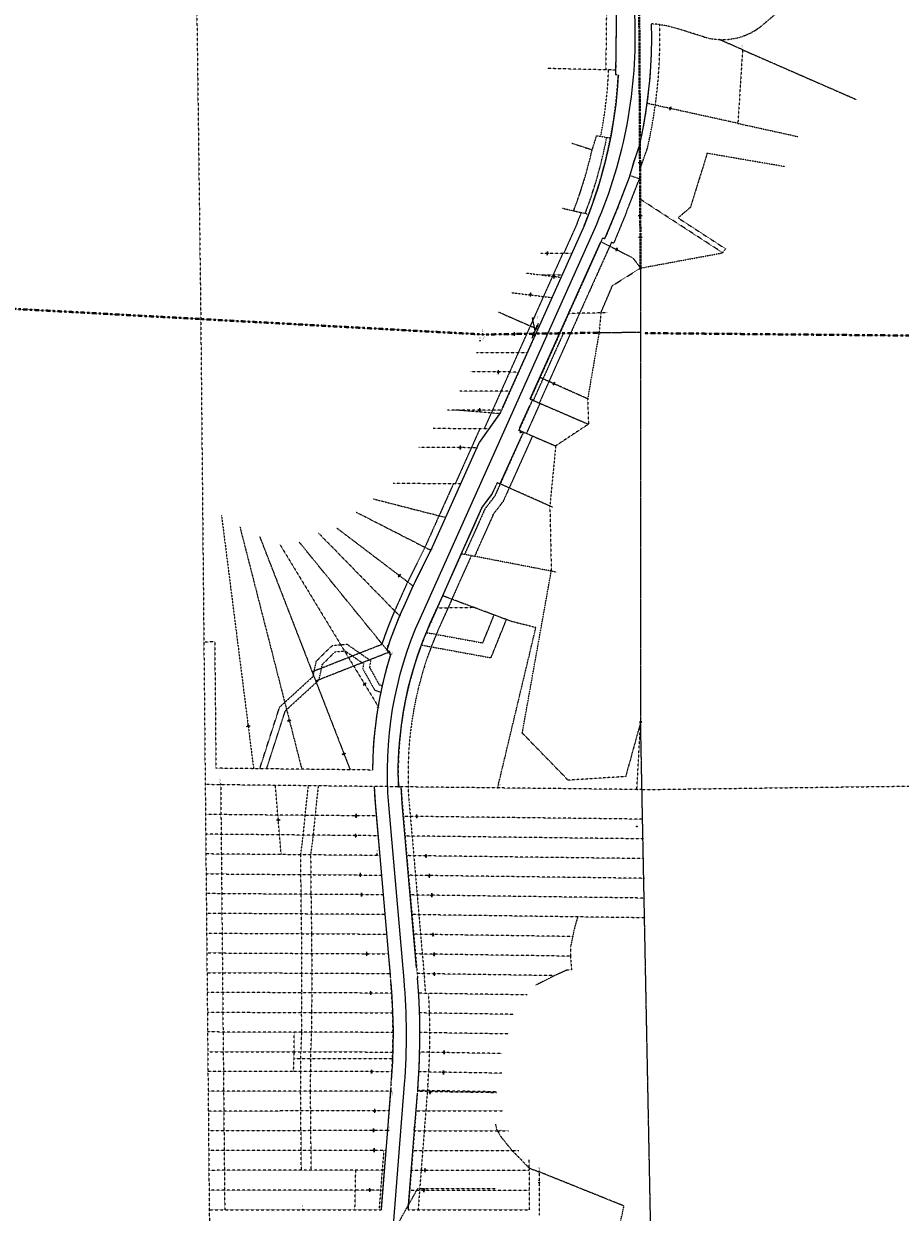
# Model space of a CAD drawing. Extents: x 372764 to 401832, y 96957 to 113289.
# Tile 8 of 11: x 386742 to 389406, y 99869 to 103481. Entities that reach past the tile are written whole.
import ezdxf
from ezdxf.enums import TextEntityAlignment as Align

# ---------------------------------------------------------------- set-up
doc = ezdxf.new("R2010")
doc.units = 0
doc.header["$MEASUREMENT"] = 0
for name, pattern in [('Eease', [0.4, 0.075, -0.05, 0.15, -0.05, 0.075]), ('Elot', [0.15, 0.025, -0.025, 0.05, -0.025, 0.025]), ('Epl', [0.775, 0.325, -0.05, 0.025, -0.05, 0.325]), ('Eqtrl', [2.3, 1, -0.05, 0.2, -0.05, 1]), ('Erwl', [0.8, 0.175, -0.05, 0.35, -0.05, 0.175]), ('Esecl', [2.55, 1, -0.05, 0.2, -0.05, 0.2, -0.05, 1]), ('Esixl', [0.8, 0.375, -0.05, 0.375]), ('Etwnl', [2.59, 1, -0.05, 0.07, -0.05, 0.25, -0.05, 0.07, -0.05, 1]), ('Euease', [0.6, 0.125, -0.05, 0.25, -0.05, 0.125])]:
    doc.linetypes.add(name, pattern=pattern)
for name, color, linetype, lineweight in [('E_ALI', 51, 'Continuous', 18), ('E_RW_Easement', 230, 'Eease', 25), ('E_RW_EasementUtility', 231, 'Euease', 25), ('E_RW_Existing', 80, 'Erwl', 25), ('E_RW_GP', 231, 'Continuous', 25), ('E_RW_IP', 231, 'Continuous', 25), ('E_RW_SixteenthLine', 231, 'Esixl', 25), ('E_RW_StateCoTown', 231, 'Etwnl', 40), ('P_MISC', 7, 'Continuous', 25), ('P_RW_AccessPreviousProject-Diamonds', 1, 'Eaccp', 25), ('P_RW_MeanderCorner', 1, 'Continuous', 18), ('P_RW_MinorLotLine', 2, 'Elot', 25), ('P_RW_PropertyConnector', 7, 'Continuous', 40), ('P_RW_PropertyLine', 2, 'Epl', 25), ('P_RW_QuarterLine', 1, 'Eqtrl', 40), ('P_RW_SectionCorner', 1, 'Continuous', 25), ('P_RW_SectionLine', 1, 'Esecl', 40), ('P_RW_Text', 7, 'Continuous', 25)]:
    doc.layers.add(name, color=color, linetype=linetype, lineweight=lineweight)
doc.styles.add('020_100', font='dgn000.shx', dxfattribs={"height": 1.999996})
doc.styles.add('050_120', font='dgn000.shx', dxfattribs={"height": 5.999988})
doc.styles.add('Styledgn000', font='dgn000.shx')
doc.styles.add('Styledgn005', font='dgn005.shx')
doc.styles.add('Styletxt', font='txt.shx')
doc.linetypes.add('Eaccp', pattern='A,1e-06,[1,ACCP.shx,S=0.005,R=0,X=0,Y=-0.0145],-0.105', length=0.105001)
doc.dimstyles.new('R-DIM', dxfattribs={"dimtxt": 5.999988, "dimasz": 8.999982, "dimexe": 2.999994, "dimexo": 2.999994, "dimgap": 2.999994, "dimtad": 1, "dimdec": 1, "dimzin": 11, "dimdsep": 46, "dimtxsty": 'Styletxt', "dimblk1": 'TARW21', "dimblk2": 'TARW21', "dimsah": 1, "dimcen": 0, "dimaunit": 1, "dimadec": 3, "dimazin": 2, "dimtfac": 1, "dimtdec": 1, "dimtofl": 0, "dimtmove": 1, "dimatfit": 3, "dimldrblk": 'TARW21', "dimfxl": 1, "dimtolj": 1, "dimtzin": 0, "dimarcsym": 0})

# ---------------------------------------------------------------- blocks, each defined once
blk = doc.blocks.new('SEC6')
at = {"layer": 'P_RW_MeanderCorner'}
for p, q in [((1.5, 0), (-1.5, 0)), ((0, 1.5), (0, -1.5))]:
    blk.add_line(p, q, dxfattribs=at)
for radius in [2.32, 1.51]:
    blk.add_circle((0, 0), radius, dxfattribs=at)
blk = doc.blocks.new('SEC9')
at = {"layer": 'P_RW_MeanderCorner'}
for p, q in [((1.5, 0), (-1.5, 0)), ((0, 1.5), (0, -1.5))]:
    blk.add_line(p, q, dxfattribs=at)
for radius in [2.32, 1.51]:
    blk.add_circle((0, 0), radius, dxfattribs=at)
blk = doc.blocks.new('POST2')
at = {"layer": 'E_RW_GP'}
for radius in [0.5, 0.0625]:
    blk.add_circle((0, 0), radius, dxfattribs=at)
at = {"layer": 'E_RW_GP', "style": 'Styledgn000'}
blk.add_text('POST', height=1.5, dxfattribs=at).set_placement((1.3, 0), align=Align.MIDDLE_LEFT)
blk = doc.blocks.new('POST4')
at = {"layer": 'E_RW_GP'}
for radius in [0.5, 0.0625]:
    blk.add_circle((0, 0), radius, dxfattribs=at)
at = {"layer": 'E_RW_GP', "style": 'Styledgn000'}
blk.add_text('POST', height=1.5, dxfattribs=at).set_placement((1.3, 0), align=Align.MIDDLE_LEFT)
blk = doc.blocks.new('POST8')
at = {"layer": 'E_RW_GP'}
for radius in [0.5, 0.0625]:
    blk.add_circle((0, 0), radius, dxfattribs=at)
at = {"layer": 'E_RW_GP', "style": 'Styledgn000'}
blk.add_text('POST', height=1.5, dxfattribs=at).set_placement((1.3, 0), align=Align.MIDDLE_LEFT)
blk = doc.blocks.new('POST9')
at = {"layer": 'E_RW_GP'}
for radius in [0.5, 0.0625]:
    blk.add_circle((0, 0), radius, dxfattribs=at)
at = {"layer": 'E_RW_GP', "style": 'Styledgn000'}
blk.add_text('POST', height=1.5, dxfattribs=at).set_placement((1.3, 0), align=Align.MIDDLE_LEFT)
blk = doc.blocks.new('POST11')
at = {"layer": 'E_RW_GP'}
for radius in [0.5, 0.0625]:
    blk.add_circle((0, 0), radius, dxfattribs=at)
at = {"layer": 'E_RW_GP', "style": 'Styledgn000'}
blk.add_text('POST', height=1.5, dxfattribs=at).set_placement((1.3, 0), align=Align.MIDDLE_LEFT)
blk = doc.blocks.new('POST12')
at = {"layer": 'E_RW_GP'}
for radius in [0.5, 0.0625]:
    blk.add_circle((0, 0), radius, dxfattribs=at)
at = {"layer": 'E_RW_GP', "style": 'Styledgn000'}
blk.add_text('POST', height=1.5, dxfattribs=at).set_placement((1.3, 0), align=Align.MIDDLE_LEFT)
blk = doc.blocks.new('POST15')
at = {"layer": 'E_RW_GP'}
for radius in [0.5, 0.0625]:
    blk.add_circle((0, 0), radius, dxfattribs=at)
at = {"layer": 'E_RW_GP', "style": 'Styledgn000'}
blk.add_text('POST', height=1.5, dxfattribs=at).set_placement((1.3, 0), align=Align.MIDDLE_LEFT)
blk = doc.blocks.new('POST17')
at = {"layer": 'E_RW_GP'}
for radius in [0.5, 0.0625]:
    blk.add_circle((0, 0), radius, dxfattribs=at)
at = {"layer": 'E_RW_GP', "style": 'Styledgn000'}
blk.add_text('POST', height=1.5, dxfattribs=at).set_placement((1.3, 0), align=Align.MIDDLE_LEFT)
blk = doc.blocks.new('POST20')
at = {"layer": 'E_RW_GP'}
for radius in [0.5, 0.0625]:
    blk.add_circle((0, 0), radius, dxfattribs=at)
at = {"layer": 'E_RW_GP', "style": 'Styledgn000'}
blk.add_text('POST', height=1.5, dxfattribs=at).set_placement((1.3, 0), align=Align.MIDDLE_LEFT)
blk = doc.blocks.new('POST22')
at = {"layer": 'E_RW_GP'}
for radius in [0.5, 0.0625]:
    blk.add_circle((0, 0), radius, dxfattribs=at)
at = {"layer": 'E_RW_GP', "style": 'Styledgn000'}
blk.add_text('POST', height=1.5, dxfattribs=at).set_placement((1.3, 0), align=Align.MIDDLE_LEFT)
blk = doc.blocks.new('POST23')
at = {"layer": 'E_RW_GP'}
for radius in [0.5, 0.0625]:
    blk.add_circle((0, 0), radius, dxfattribs=at)
at = {"layer": 'E_RW_GP', "style": 'Styledgn000'}
blk.add_text('POST', height=1.5, dxfattribs=at).set_placement((1.3, 0), align=Align.MIDDLE_LEFT)
blk = doc.blocks.new('POST31')
at = {"layer": 'E_RW_GP'}
for radius in [0.5, 0.0625]:
    blk.add_circle((0, 0), radius, dxfattribs=at)
at = {"layer": 'E_RW_GP', "style": 'Styledgn000'}
blk.add_text('POST', height=1.5, dxfattribs=at).set_placement((1.3, 0), align=Align.MIDDLE_LEFT)
blk = doc.blocks.new('POST36')
at = {"layer": 'E_RW_GP'}
for radius in [0.5, 0.0625]:
    blk.add_circle((0, 0), radius, dxfattribs=at)
at = {"layer": 'E_RW_GP', "style": 'Styledgn000'}
blk.add_text('POST', height=1.5, dxfattribs=at).set_placement((1.3, 0), align=Align.MIDDLE_LEFT)
blk = doc.blocks.new('ZOR')
at = {"layer": 'P_RW_PropertyConnector'}
for p, q in [((-1.7, 2.8), (1.7, 2.8)), ((1.7, 2.8), (-1.7, -2.8)), ((-1.7, -2.8), (1.7, -2.8))]:
    blk.add_line(p, q, dxfattribs=at)
blk.add_point((0, 0), dxfattribs=at)
blk = doc.blocks.new('ZOR1')
at = {"layer": 'P_RW_PropertyConnector'}
for p, q in [((-1.7, 2.8), (1.7, 2.8)), ((1.7, 2.8), (-1.7, -2.8)), ((-1.7, -2.8), (1.7, -2.8))]:
    blk.add_line(p, q, dxfattribs=at)
blk.add_point((0, 0), dxfattribs=at)
blk = doc.blocks.new('ZOR2')
at = {"layer": 'P_RW_PropertyConnector'}
for p, q in [((-3, 1.2), (-2.5, -2.1)), ((3, -1.2), (-3, 1.2)), ((2.5, 2.1), (3, -1.2))]:
    blk.add_line(p, q, dxfattribs=at)
blk.add_point((0, 0), dxfattribs=at)
blk = doc.blocks.new('ZOR3')
at = {"layer": 'P_RW_PropertyConnector'}
for p, q in [((-3.2, 0.8), (-2.2, -2.4)), ((3.2, -0.8), (-3.2, 0.8)), ((2.2, 2.4), (3.2, -0.8))]:
    blk.add_line(p, q, dxfattribs=at)
blk.add_point((0, 0), dxfattribs=at)
blk = doc.blocks.new('ZOR4')
at = {"layer": 'P_RW_PropertyConnector'}
for p, q in [((-3.2, 0.8), (-2.2, -2.4)), ((3.2, -0.8), (-3.2, 0.8)), ((2.2, 2.4), (3.2, -0.8))]:
    blk.add_line(p, q, dxfattribs=at)
blk.add_point((0, 0), dxfattribs=at)
blk = doc.blocks.new('ZOR5')
at = {"layer": 'P_RW_PropertyConnector'}
for p, q in [((-3.3, 0), (-1.6, -2.9)), ((3.3, 0), (-3.3, 0)), ((1.6, 2.9), (3.3, 0))]:
    blk.add_line(p, q, dxfattribs=at)
blk.add_point((0, 0), dxfattribs=at)
blk = doc.blocks.new('ZOR6')
at = {"layer": 'P_RW_PropertyConnector'}
for p, q in [((3, 1.3), (-3, -1.3)), ((0.3, 3.3), (3, 1.3)), ((-3, -1.3), (-0.3, -3.3))]:
    blk.add_line(p, q, dxfattribs=at)
blk.add_point((0, 0), dxfattribs=at)
blk = doc.blocks.new('ZOR7')
at = {"layer": 'P_RW_PropertyConnector'}
for p, q in [((-1.7, 2.8), (1.7, 2.8)), ((1.7, 2.8), (-1.7, -2.8)), ((-1.7, -2.8), (1.7, -2.8))]:
    blk.add_line(p, q, dxfattribs=at)
blk.add_point((0, 0), dxfattribs=at)
blk = doc.blocks.new('ZOR8')
at = {"layer": 'P_RW_PropertyConnector'}
for p, q in [((-1.7, 2.8), (1.7, 2.8)), ((1.7, 2.8), (-1.7, -2.8)), ((-1.7, -2.8), (1.7, -2.8))]:
    blk.add_line(p, q, dxfattribs=at)
blk.add_point((0, 0), dxfattribs=at)
blk = doc.blocks.new('ZOR9')
at = {"layer": 'P_RW_PropertyConnector'}
for p, q in [((-1.7, 2.8), (1.7, 2.8)), ((1.7, 2.8), (-1.7, -2.8)), ((-1.7, -2.8), (1.7, -2.8))]:
    blk.add_line(p, q, dxfattribs=at)
blk.add_point((0, 0), dxfattribs=at)
blk = doc.blocks.new('ZOR10')
at = {"layer": 'P_RW_PropertyConnector'}
for p, q in [((2, 2.6), (-2, -2.6)), ((-1.3, 3), (2, 2.6)), ((-2, -2.6), (1.3, -3))]:
    blk.add_line(p, q, dxfattribs=at)
blk.add_point((0, 0), dxfattribs=at)
blk = doc.blocks.new('ZOR46')
at = {"layer": 'P_RW_PropertyConnector'}
for p, q in [((-1.7, 2.8), (1.7, 2.8)), ((1.7, 2.8), (-1.7, -2.8)), ((-1.7, -2.8), (1.7, -2.8))]:
    blk.add_line(p, q, dxfattribs=at)
blk.add_point((0, 0), dxfattribs=at)
blk = doc.blocks.new('ZOR47')
at = {"layer": 'P_RW_PropertyConnector'}
for p, q in [((-1.7, 2.8), (1.7, 2.8)), ((1.7, 2.8), (-1.7, -2.8)), ((-1.7, -2.8), (1.7, -2.8))]:
    blk.add_line(p, q, dxfattribs=at)
blk.add_point((0, 0), dxfattribs=at)
blk = doc.blocks.new('ZOR48')
at = {"layer": 'P_RW_PropertyConnector'}
for p, q in [((-1.7, 2.8), (1.7, 2.8)), ((1.7, 2.8), (-1.7, -2.8)), ((-1.7, -2.8), (1.7, -2.8))]:
    blk.add_line(p, q, dxfattribs=at)
blk.add_point((0, 0), dxfattribs=at)
blk = doc.blocks.new('ZOR49')
at = {"layer": 'P_RW_PropertyConnector'}
for p, q in [((-1.7, 2.8), (1.7, 2.8)), ((1.7, 2.8), (-1.7, -2.8)), ((-1.7, -2.8), (1.7, -2.8))]:
    blk.add_line(p, q, dxfattribs=at)
blk.add_point((0, 0), dxfattribs=at)
blk = doc.blocks.new('ZOR50')
at = {"layer": 'P_RW_PropertyConnector'}
for p, q in [((-1.7, 2.8), (1.7, 2.8)), ((1.7, 2.8), (-1.7, -2.8)), ((-1.7, -2.8), (1.7, -2.8))]:
    blk.add_line(p, q, dxfattribs=at)
blk.add_point((0, 0), dxfattribs=at)
blk = doc.blocks.new('ZOR51')
at = {"layer": 'P_RW_PropertyConnector'}
for p, q in [((-1.7, 2.8), (1.7, 2.8)), ((1.7, 2.8), (-1.7, -2.8)), ((-1.7, -2.8), (1.7, -2.8))]:
    blk.add_line(p, q, dxfattribs=at)
blk.add_point((0, 0), dxfattribs=at)
blk = doc.blocks.new('ZOR52')
at = {"layer": 'P_RW_PropertyConnector'}
for p, q in [((-1.7, 2.8), (1.7, 2.8)), ((1.7, 2.8), (-1.7, -2.8)), ((-1.7, -2.8), (1.7, -2.8))]:
    blk.add_line(p, q, dxfattribs=at)
blk.add_point((0, 0), dxfattribs=at)
blk = doc.blocks.new('ZOR53')
at = {"layer": 'P_RW_PropertyConnector'}
for p, q in [((-1.7, 2.8), (1.7, 2.8)), ((1.7, 2.8), (-1.7, -2.8)), ((-1.7, -2.8), (1.7, -2.8))]:
    blk.add_line(p, q, dxfattribs=at)
blk.add_point((0, 0), dxfattribs=at)
blk = doc.blocks.new('ZOR54')
at = {"layer": 'P_RW_PropertyConnector'}
for p, q in [((-2.8, 1.7), (-2.8, -1.7)), ((2.8, -1.7), (-2.8, 1.7)), ((2.8, 1.7), (2.8, -1.7))]:
    blk.add_line(p, q, dxfattribs=at)
blk.add_point((0, 0), dxfattribs=at)
blk = doc.blocks.new('ZOR57')
at = {"layer": 'P_RW_PropertyConnector'}
for p, q in [((-1.7, 2.8), (1.7, 2.8)), ((1.7, 2.8), (-1.7, -2.8)), ((-1.7, -2.8), (1.7, -2.8))]:
    blk.add_line(p, q, dxfattribs=at)
blk.add_point((0, 0), dxfattribs=at)
blk = doc.blocks.new('ZOR58')
at = {"layer": 'P_RW_PropertyConnector'}
for p, q in [((-1.7, 2.8), (1.7, 2.8)), ((1.7, 2.8), (-1.7, -2.8)), ((-1.7, -2.8), (1.7, -2.8))]:
    blk.add_line(p, q, dxfattribs=at)
blk.add_point((0, 0), dxfattribs=at)
blk = doc.blocks.new('ZOR59')
at = {"layer": 'P_RW_PropertyConnector'}
for p, q in [((-1.7, 2.8), (1.7, 2.8)), ((1.7, 2.8), (-1.7, -2.8)), ((-1.7, -2.8), (1.7, -2.8))]:
    blk.add_line(p, q, dxfattribs=at)
blk.add_point((0, 0), dxfattribs=at)
blk = doc.blocks.new('ZOR60')
at = {"layer": 'P_RW_PropertyConnector'}
for p, q in [((-1.7, 2.8), (1.7, 2.8)), ((1.7, 2.8), (-1.7, -2.8)), ((-1.7, -2.8), (1.7, -2.8))]:
    blk.add_line(p, q, dxfattribs=at)
blk.add_point((0, 0), dxfattribs=at)
blk = doc.blocks.new('ZOR61')
at = {"layer": 'P_RW_PropertyConnector'}
for p, q in [((-1.7, 2.8), (1.7, 2.8)), ((1.7, 2.8), (-1.7, -2.8)), ((-1.7, -2.8), (1.7, -2.8))]:
    blk.add_line(p, q, dxfattribs=at)
blk.add_point((0, 0), dxfattribs=at)
blk = doc.blocks.new('ZOR62')
at = {"layer": 'P_RW_PropertyConnector'}
for p, q in [((-1.7, 2.8), (1.7, 2.8)), ((1.7, 2.8), (-1.7, -2.8)), ((-1.7, -2.8), (1.7, -2.8))]:
    blk.add_line(p, q, dxfattribs=at)
blk.add_point((0, 0), dxfattribs=at)
blk = doc.blocks.new('ZOR63')
at = {"layer": 'P_RW_PropertyConnector'}
for p, q in [((-1.7, 2.8), (1.7, 2.8)), ((1.7, 2.8), (-1.7, -2.8)), ((-1.7, -2.8), (1.7, -2.8))]:
    blk.add_line(p, q, dxfattribs=at)
blk.add_point((0, 0), dxfattribs=at)
blk = doc.blocks.new('ZOR64')
at = {"layer": 'P_RW_PropertyConnector'}
for p, q in [((-1.7, 2.8), (1.7, 2.8)), ((1.7, 2.8), (-1.7, -2.8)), ((-1.7, -2.8), (1.7, -2.8))]:
    blk.add_line(p, q, dxfattribs=at)
blk.add_point((0, 0), dxfattribs=at)
blk = doc.blocks.new('ZOR65')
at = {"layer": 'P_RW_PropertyConnector'}
for p, q in [((-1.7, 2.8), (1.7, 2.8)), ((1.7, 2.8), (-1.7, -2.8)), ((-1.7, -2.8), (1.7, -2.8))]:
    blk.add_line(p, q, dxfattribs=at)
blk.add_point((0, 0), dxfattribs=at)
blk = doc.blocks.new('ZOR66')
at = {"layer": 'P_RW_PropertyConnector'}
for p, q in [((-1.7, 2.8), (1.7, 2.8)), ((1.7, 2.8), (-1.7, -2.8)), ((-1.7, -2.8), (1.7, -2.8))]:
    blk.add_line(p, q, dxfattribs=at)
blk.add_point((0, 0), dxfattribs=at)
blk = doc.blocks.new('ZOR67')
at = {"layer": 'P_RW_PropertyConnector'}
for p, q in [((-1.7, 2.8), (1.7, 2.8)), ((1.7, 2.8), (-1.7, -2.8)), ((-1.7, -2.8), (1.7, -2.8))]:
    blk.add_line(p, q, dxfattribs=at)
blk.add_point((0, 0), dxfattribs=at)
blk = doc.blocks.new('ZOR68')
at = {"layer": 'P_RW_PropertyConnector'}
for p, q in [((-1.7, 2.8), (1.7, 2.8)), ((1.7, 2.8), (-1.7, -2.8)), ((-1.7, -2.8), (1.7, -2.8))]:
    blk.add_line(p, q, dxfattribs=at)
blk.add_point((0, 0), dxfattribs=at)
blk = doc.blocks.new('ZOR69')
at = {"layer": 'P_RW_PropertyConnector'}
for p, q in [((2, 2.6), (-2, -2.6)), ((-1.3, 3), (2, 2.6)), ((-2, -2.6), (1.3, -3))]:
    blk.add_line(p, q, dxfattribs=at)
blk.add_point((0, 0), dxfattribs=at)
blk = doc.blocks.new('ZOR70')
at = {"layer": 'P_RW_PropertyConnector'}
for p, q in [((2.3, 2.4), (-2.3, -2.4)), ((-1, 3.1), (2.3, 2.4)), ((-2.3, -2.4), (1, -3.1))]:
    blk.add_line(p, q, dxfattribs=at)
blk.add_point((0, 0), dxfattribs=at)
blk = doc.blocks.new('ZOR71')
at = {"layer": 'P_RW_PropertyConnector'}
for p, q in [((-2.9, 1.5), (-2.7, -1.8)), ((2.9, -1.5), (-2.9, 1.5)), ((2.7, 1.8), (2.9, -1.5))]:
    blk.add_line(p, q, dxfattribs=at)
blk.add_point((0, 0), dxfattribs=at)
blk = doc.blocks.new('ZOR72')
at = {"layer": 'P_RW_PropertyConnector'}
for p, q in [((-2.9, 1.5), (-2.7, -1.8)), ((2.9, -1.5), (-2.9, 1.5)), ((2.7, 1.8), (2.9, -1.5))]:
    blk.add_line(p, q, dxfattribs=at)
blk.add_point((0, 0), dxfattribs=at)
blk = doc.blocks.new('ZOR73')
at = {"layer": 'P_RW_PropertyConnector'}
for p, q in [((2.8, 1.7), (-2.8, -1.7)), ((-0.1, 3.3), (2.8, 1.7)), ((-2.8, -1.7), (0.1, -3.3))]:
    blk.add_line(p, q, dxfattribs=at)
blk.add_point((0, 0), dxfattribs=at)
blk = doc.blocks.new('ZOR74')
at = {"layer": 'P_RW_PropertyConnector'}
for p, q in [((2.7, 1.8), (-2.7, -1.8)), ((-0.2, 3.3), (2.7, 1.8)), ((-2.7, -1.8), (0.2, -3.3))]:
    blk.add_line(p, q, dxfattribs=at)
blk.add_point((0, 0), dxfattribs=at)
blk = doc.blocks.new('ZOR79')
at = {"layer": 'P_RW_PropertyConnector'}
for p, q in [((2, 2.6), (-2, -2.6)), ((-1.3, 3), (2, 2.6)), ((-2, -2.6), (1.3, -3))]:
    blk.add_line(p, q, dxfattribs=at)
blk.add_point((0, 0), dxfattribs=at)
blk = doc.blocks.new('ZOR84')
at = {"layer": 'P_RW_PropertyConnector'}
for p, q in [((-2.9, 1.5), (-2.7, -1.8)), ((2.9, -1.5), (-2.9, 1.5)), ((2.7, 1.8), (2.9, -1.5))]:
    blk.add_line(p, q, dxfattribs=at)
blk.add_point((0, 0), dxfattribs=at)
blk = doc.blocks.new('ZOR138')
at = {"layer": 'P_RW_PropertyConnector'}
for p, q in [((-1.7, 2.8), (1.7, 2.8)), ((1.7, 2.8), (-1.7, -2.8)), ((-1.7, -2.8), (1.7, -2.8))]:
    blk.add_line(p, q, dxfattribs=at)
blk.add_point((0, 0), dxfattribs=at)
blk = doc.blocks.new('ZOR139')
at = {"layer": 'P_RW_PropertyConnector'}
for p, q in [((-1.7, 2.8), (1.7, 2.8)), ((1.7, 2.8), (-1.7, -2.8)), ((-1.7, -2.8), (1.7, -2.8))]:
    blk.add_line(p, q, dxfattribs=at)
blk.add_point((0, 0), dxfattribs=at)
blk = doc.blocks.new('SEC25')
at = {"layer": 'P_RW_SectionCorner'}
for p, q in [((0, 1.5), (0, -1.5)), ((1.5, 0), (-1.5, 0))]:
    blk.add_line(p, q, dxfattribs=at)
for radius in [2.32, 1.51]:
    blk.add_circle((0, 0), radius, dxfattribs=at)
blk = doc.blocks.new('TARW2')
at = {"layer": 'P_MISC', "flags": 128}
blk.add_lwpolyline([(-16, -2.5), (-12, 0), (-16, 2.5)], dxfattribs=at)
at = {"layer": 'P_MISC'}
for centre, start, end in [((0, 52.4), 252.23768, 270), ((0, -52.4), 90, 107.76232)]:
    blk.add_arc(centre, 52.4, start, end, dxfattribs=at)
blk = doc.blocks.new('TARW21')
at = {"layer": 'E_RW_Existing'}
blk.add_line((0, 0), (-1, 0), dxfattribs=at)
at = {"layer": 'E_RW_Existing', "xscale": 0.06249609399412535, "yscale": 0.0666400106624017, "zscale": 0.1111113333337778}
blk.add_blockref('TARW2', (0, 0), dxfattribs=at)
blk = doc.blocks.new('*D404')
at = {"layer": 'Defpoints'}
for p in [(388298, 102539.4), (388299.3, 102555.2), (388304.1, 102553)]:
    blk.add_point(p, dxfattribs=at)
at = {"layer": 'E_RW_GP', "lineweight": -2}
for p, q in [((388296.2, 102548.4), (388287.7, 102587.8)), ((388287.7, 102587.8), (388293.7, 102587.8)), ((388303, 102563.4), (388306.6, 102571.6)), ((388289.5, 102533.3), (388285.8, 102525.1)), ((388295.3, 102540.6), (388290.4, 102542.8)), ((388293.1, 102541.5), (388299.3, 102555.2)), ((388301.4, 102554.3), (388296.5, 102556.4))]:
    blk.add_line(p, q, dxfattribs=at)
at = {"layer": 'E_RW_GP', "lineweight": -2, "xscale": 8.999982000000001, "yscale": 8.999982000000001, "zscale": 8.999982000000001}
for p, rotation in [((388293.1, 102541.5), 65.86390630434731), ((388299.3, 102555.2), 245.8639063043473)]:
    blk.add_blockref('TARW21', p, dxfattribs=dict(at, rotation=rotation))
at = {"layer": 'E_RW_GP', "insert": (388300.9, 102587.8), "char_height": 6, "attachment_point": 5, "style": 'Styledgn005'}
blk.add_mtext('\\A1;{\\C256;15}', dxfattribs=at)

msp = doc.modelspace()

# ---------------------------------------------------------------- linework, layer by layer
at = {"layer": 'E_ALI', "flags": 128}
msp.add_lwpolyline([(387866.38, 99843.08), (387899.25, 100258.1), (387899.25, 100258.1, 0.0415897), (387897.95, 100575.27), (387897.95, 100575.27), (387851.42, 101107.45), (387851.42, 101107.45, -0.1278082), (387947.25, 101675.84), (387947.25, 101675.84), (388475.19, 102854.08), (388475.19, 102854.08, 0.1129297), (388599.83, 103480.7), (388599.83, 103480.7), (388592.33, 103743.29), (388592.33, 103743.29, -0.0095994), (388589.58, 104036.58), (388589.58, 104036.58), (388600.57, 105152.5), (388600.57, 105152.5, 0.0202922), (388593.42, 105384.83)], format="xyb", dxfattribs=at)
at = {"layer": 'E_RW_Easement', "ltscale": 0.2}
for p, q in [((387998.39, 101705.97), (388108.39, 101707.63)), ((387718.62, 101574.94), (387774.37, 101536.34)), ((387774.37, 101536.34), (387772.27, 101520.57)), ((387772.27, 101520.57), (387808.18, 101456.34)), ((387808.18, 101456.34), (387826.97, 101449.53)), ((387562.63, 100336.17), (387862.83, 100335.67))]:
    msp.add_line(p, q, dxfattribs=at)
at = {"layer": 'E_RW_EasementUtility', "ltscale": 0.2}
for p, q in [((388514.14, 103651.38), (388510.84, 103341.38)), ((388614.96, 103039.6), (388636.98, 103101.57)), ((388574.53, 102910.76), (388615.09, 103014.43)), ((388574.53, 102910.76), (388535.08, 102815.16)), ((388424.4, 102876.46), (388382.46, 102782.86)), ((388528.27, 102817.97), (388424.36, 102586.57)), ((388528.27, 102817.97), (388535.08, 102815.16)), ((388379.73, 102782.89), (388141.08, 102250.28)), ((388424.36, 102586.57), (388403.94, 102541.01)), ((388381.87, 102540.67), (388290.45, 102336.62)), ((388403.94, 102541.01), (388308.81, 102328.69)), ((388310.64, 102327.9), (388269.67, 102236.46)), ((388127.95, 102250.33), (388053.02, 102083.09)), ((388288.03, 102228.53), (388217.2, 102070.46)), ((388047.55, 102083.11), (388004.06, 101986.06)), ((388189.81, 102082.69), (388172.5, 102044.05)), ((388217.19, 102070.42), (388198.43, 102028.55)), ((388142.91, 102005.67), (388172.5, 102044.05)), ((388168.85, 101990.19), (388198.43, 102028.55)), ((388142.91, 102005.67), (388081.74, 101868.43)), ((388168.85, 101990.19), (388111.98, 101862.58)), ((388004.06, 101986.06), (387961.13, 101890.26)), ((387961.27, 101890.19), (387907.03, 101781.7)), ((388101.9, 101864.53), (388005.09, 101647.33)), ((387906.67, 101780.93), (387874.24, 101708.56)), ((388137.31, 101599.45), (388171.45, 101684.16)), ((388162.21, 101554.22), (388208.96, 101670.2)), ((387965.31, 101630.93), (388137.31, 101599.45)), ((387618.12, 101511.95), (387831.09, 101595.7)), ((387950.35, 101593), (388162.21, 101554.22)), ((387629.1, 101484.04), (387850.87, 101571.24)), ((387649.52, 101534.27), (387688.25, 101572.04)), ((387688.25, 101572.04), (387718.62, 101574.94)), ((387639.46, 101486.83), (387649.52, 101534.27)), ((387537.16, 101393.33), (387639.46, 101486.83)), ((387480.19, 101216.56), (387537.16, 101393.33)), ((387597.28, 101075.17), (387606.91, 101165.11)), ((387636.91, 101164.77), (387627.25, 101074.9)), ((387913.18, 101112.85), (387921.98, 101012.23)), ((387591.52, 101015.22), (387597.28, 101075.17)), ((387627.25, 101074.9), (387621.51, 101014.95)), ((387583.77, 100955.29), (387591.52, 101015.22)), ((387621.51, 101014.95), (387613.77, 100955.02)), ((387921.98, 101012.23), (387942.89, 100773.14)), ((387585.45, 100775.38), (387583.77, 100955.29)), ((387613.77, 100955.02), (387615.45, 100775.19)), ((387586.67, 100715.48), (387585.45, 100775.38)), ((387615.45, 100775.19), (387616.67, 100715.31)), ((387942.89, 100773.14), (387959.72, 100580.67)), ((387587.26, 100595.7), (387586.67, 100715.48)), ((387616.67, 100715.31), (387617.28, 100595.57)), ((387587.58, 100535.8), (387587.26, 100595.7)), ((387617.28, 100595.57), (387617.57, 100535.69)), ((387586.52, 100475.92), (387587.58, 100535.8)), ((387617.57, 100535.69), (387616.52, 100475.83)), ((387587.03, 100416.02), (387586.52, 100475.92)), ((387616.52, 100475.83), (387617.03, 100415.95)), ((387584.55, 100356.13), (387587.03, 100416.02)), ((387614.55, 100356.08), (387617.03, 100415.95)), ((387583.54, 100236.35), (387584.55, 100356.13)), ((387613.54, 100236.22), (387614.55, 100356.08)), ((387585.73, 99996.32), (387583.49, 100236.35)), ((387615.73, 99996.35), (387613.49, 100236.34)), ((387968.67, 100235.39), (387963.95, 100175.73)), ((387970.03, 100252.49), (387968.91, 100238.39)), ((387963.95, 100175.73), (387959.22, 100116.07)), ((387959.24, 100116.26), (387940.36, 99877.88)), ((387836.16, 100056.76), (387821.84, 99876.06)), ((387939.25, 99940.71), (388178.03, 99940.71))]:
    msp.add_line(p, q, dxfattribs=at)
at = {"layer": 'E_RW_EasementUtility', "ltscale": 0.2, "flags": 128}
msp.add_lwpolyline([(387521.39, 99594.28), (387745.26, 99594.28), (387939.25, 99940.71)], dxfattribs=at)
at = {"layer": 'E_RW_EasementUtility', "ltscale": 0.2}
for centre, radius, start, end in [((387168.01, 103439.8), 1507.4, 347.03349, 1.47316), ((387148.72, 103401.6), 1372.04, 348.97455, 357.47584), ((387165.73, 103392.07), 1372.04, 339.16734, 349.24684), ((387131.37, 103402.3), 1372.04, 339.0687, 347.20479), ((387148.72, 103401.6), 1379.54, 337.6251, 338.97971), ((388992.98, 101207.27), 1225.92, 155.86381, 161.49061), ((388992.98, 101207.27), 1225.92, 156.45783, 161.49061), ((388992.86, 101203.43), 1082.92, 155.80122, 182.21204), ((388992.98, 101207.27), 1083.92, 182.41248, 184.99734), ((385995.35, 100408.91), 1971.86, 3.63901, 4.99724), ((385995.35, 100408.91), 1980.86, 1.88817, 3.61843), ((385995.35, 100408.91), 1980.86, 0.16023, 1.88817), ((385995.35, 100408.91), 1980.86, 358.43305, 0.16023), ((385995.35, 100408.91), 1980.86, 356.70505, 358.43305), ((385995.35, 100408.91), 1980.86, 355.47106, 356.70505)]:
    msp.add_arc(centre, radius, start, end, dxfattribs=at)
at = {"layer": 'E_RW_Existing', "ltscale": 0.2}
for p, q in [((388544.16, 103652.89), (388540.68, 103326.27)), ((388988.33, 103478.6), (389038.73, 103521.47)), ((388809.09, 103441.57), (388724.35, 103467.53)), ((388548.7, 103325.6), (388540.68, 103326.27)), ((388445.07, 102867.57), (388303.88, 102552.46)), ((388396.92, 102598.71), (388281.3, 102340.68)), ((388303.88, 102552.46), (388191.22, 102301.05)), ((388287.69, 102337.81), (388246.8, 102246.56)), ((388281.3, 102340.68), (388287.69, 102337.81)), ((388191.22, 102301.05), (388124.37, 102205.64)), ((388260.49, 102240.42), (388189.82, 102082.7)), ((388246.81, 102246.57), (388260.49, 102240.42)), ((388124.37, 102205.64), (387977.73, 101878.39)), ((388180.69, 102086.78), (388163.86, 102049.22)), ((388180.69, 102086.78), (388189.81, 102082.69)), ((388134.26, 102010.83), (388163.86, 102049.22)), ((387977.73, 101878.39), (387924.92, 101772.75)), ((387924.92, 101772.75), (387892.49, 101700.38)), ((387322.33, 101602.31), (387289.33, 101601.99)), ((387322.33, 101602.31), (387326, 101218.32)), ((387856.72, 101563.91), (387845.47, 101578.01)), ((387802.08, 101212.88), (387326, 101218.32)), ((387340.48, 101168.15), (387352.83, 99875.92)), ((387880.71, 101161.98), (387889, 101161.88)), ((387810.58, 101103.88), (387857.11, 100571.7)), ((387892.26, 101111.02), (387938.8, 100578.84)), ((387858.38, 100261.34), (387827.86, 99876.07)), ((387940.12, 100254.86), (387910.12, 99876.09)), ((388278.2, 100003.21), (388278.2, 100028.61)), ((388278.2, 100003.21), (388278.24, 99876.21)), ((388308.21, 99991.38), (388308.2, 100003.63)), ((388308.21, 99991.38), (388308.25, 99859.71)), ((387305.83, 99875.91), (387827.86, 99876.07)), ((387910.12, 99876.09), (388278.24, 99876.21))]:
    msp.add_line(p, q, dxfattribs=at)
at = {"layer": 'E_RW_Existing', "ltscale": 0.2, "flags": 128}
for points in [[(388596.2, 103061.46), (388612.93, 103108.57)], [(388546.69, 102921.94), (388583.2, 103015.25)], [(388546.69, 102921.94), (388512.12, 102838.16)], [(388500.9, 102830.26), (388396.92, 102598.71)], [(388507.29, 102827.39), (388500.9, 102830.26)], [(388512.12, 102838.16), (388507.29, 102827.39)], [(388134.26, 102010.83), (388070.01, 101866.67)], [(388070.01, 101866.67), (388013.02, 101738.8)], [(388013.02, 101738.8), (387977.71, 101659.58)]]:
    msp.add_lwpolyline(points, dxfattribs=at)
at = {"layer": 'E_RW_Existing', "ltscale": 0.2}
for centre, radius, start, end in [((387168.01, 103439.8), 1482.4, 347.0889, 1.59778), ((388629.13, 103156.79), 325, 72.96348, 86.34752), ((388864.9, 103623.71), 190.51, 252.96348, 310.3847), ((387148.72, 103401.6), 1402.04, 337.61091, 356.89259), ((387167.7, 103438.42), 1477.4, 343.35567, 345.21726), ((388992.98, 101207.27), 1205.92, 155.86381, 162.09515), ((388992.86, 101203.43), 1112.92, 155.80362, 182.13469), ((388992.98, 101207.27), 1190.92, 162.57453, 179.73002), ((388992.98, 101207.27), 1186.92, 182.14607, 184.99734), ((388992.98, 101207.27), 1104.92, 182.35413, 184.99734), ((385995.35, 100408.91), 1950.86, 355.47106, 4.99724), ((385995.35, 100408.91), 1868.86, 355.47106, 4.99724)]:
    msp.add_arc(centre, radius, start, end, dxfattribs=at)
at = {"layer": 'E_RW_IP'}
for centre in [(388926.52, 103402.66), (388398.03, 102599.39), (388139.01, 102536.86), (388128.67, 102518.02), (387845.4, 101578.1), (387856.76, 101564.06), (387340.27, 101170.07), (387882.9, 101161.95), (388182.89, 101158.42), (388605.81, 101153.7), (388605.11, 101041.42), (387815.33, 100957), (387858.41, 100236.26), (387849.77, 100117.02), (387929.44, 100116.56), (388181.07, 100116.51), (388308.46, 99959.16), (387590.4, 99876.91)]:
    msp.add_circle(centre, 1, dxfattribs=at)
at = {"layer": 'E_RW_SixteenthLine', "ltscale": 0.2}
for p, q in [((387245.85, 105238.63), (387279.73, 102606.46)), ((387279.73, 102606.46), (387306.14, 99842.91)), ((388621.71, 101153.51), (387293.47, 101168.69)), ((388621.71, 101153.51), (391257.93, 101187.63))]:
    msp.add_line(p, q, dxfattribs=at)
at = {"layer": 'E_RW_StateCoTown', "lineweight": 25}
msp.add_line((388654.54, 99456.51), (388616.73, 101358.73), dxfattribs=at)
at = {"layer": 'P_RW_AccessPreviousProject-Diamonds'}
for p, q in [((388544.16, 103652.57), (388540.68, 103326.62)), ((388249.36, 102253.67), (388280.58, 102323.04)), ((388190.53, 102300.06), (388126.09, 102208.1)), ((388248.31, 102242.48), (388255.59, 102239.22)), ((388124.05, 102204.94), (387979.13, 101881.52)), ((388190.19, 102083.54), (388255.33, 102228.91)), ((387977.61, 101878.14), (387930.95, 101784.82)), ((387856.15, 101569.35), (387850.94, 101575.87)), ((387857.34, 100248.21), (387827.97, 99877.33)), ((387910.27, 99877.95), (387938.21, 100230.71))]:
    msp.add_line(p, q, dxfattribs=at)
at = {"layer": 'P_RW_AccessPreviousProject-Diamonds', "flags": 128}
for points in [[(388508.79, 102830.74), (388546.98, 102922.69), (388583.29, 103015.57), (388596.65, 103062.73), (388611.64, 103104.93), (388612.94, 103108.59), (388624.6, 103164.37), (388632.76, 103211.74), (388639.08, 103256.85), (388645.31, 103316.92), (388649.54, 103388.93), (388650.41, 103439.81), (388649.86, 103480.24)], [(388548.68, 103325.26), (388546.48, 103292.16), (388540.97, 103236.23), (388533.48, 103182.18), (388526.88, 103143.95), (388517.19, 103096.63), (388507.99, 103057.94), (388497.11, 103017.47), (388486.49, 102981.98), (388469.8, 102932.08), (388457.34, 102898.39), (388445.07, 102867.57), (388304.21, 102553.21), (388300.67, 102545.3), (388275.04, 102488.11), (388197.44, 102314.93)], [(388281.48, 102341.08), (388397.8, 102600.66), (388494.66, 102816.36)], [(387880.69, 101162.53), (387880.1, 101222.42), (387881.88, 101269.13), (387884.59, 101305.07), (387889.54, 101349.36), (387896.04, 101392.07), (387902.88, 101428.24), (387911.56, 101466.86), (387922.97, 101509.93), (387939.49, 101562.63), (387954.89, 101604.96), (387968.55, 101638.63), (387977.55, 101659.23), (388011.27, 101734.87), (388059.03, 101842.05), (388074.37, 101876.46), (388133.68, 102009.53), (388136.83, 102014.16), (388163.86, 102049.22), (388172.27, 102068)], [(387924.73, 101772.34), (387892.65, 101700.73), (387892.15, 101699.62), (387879.93, 101671.32), (387867.42, 101640.1), (387855.72, 101608.36), (387845.5, 101578.11)], [(387856.4, 101562.89), (387843.61, 101519.07), (387832.41, 101474.38), (387823.14, 101430.33), (387815.29, 101384.25), (387809.64, 101341.42), (387806.39, 101308.63), (387804.24, 101279.29), (387802.66, 101244.95), (387802.1, 101213.94)], [(387806.92, 101162.2), (387808.58, 101130.05), (387810.73, 101102.11), (387855.68, 100587.98)], [(387935.91, 100611.93), (387892.26, 101111.02), (387889.71, 101147.01), (387889.13, 101159.05)], [(387939.19, 100243.15), (387942.53, 100289.03), (387944.91, 100337.55), (387946.11, 100389.17), (387945.69, 100454.14), (387943.68, 100508.26), (387941.77, 100540.51), (387938.63, 100580.79)], [(387857.48, 100567.4), (387860.7, 100523.49), (387862.88, 100479.4), (387864.18, 100420.06), (387863.82, 100370.51), (387862.46, 100328.01), (387858.99, 100269.29)]]:
    msp.add_lwpolyline(points, dxfattribs=at)
at = {"layer": 'P_RW_MinorLotLine', "ltscale": 0.2}
for p, q in [((388866.28, 102785.13), (388874.73, 102797.43)), ((388245.77, 102422.79), (388099.8, 102423.26)), ((388193.77, 102306.73), (388029.4, 102307.26)), ((388118.59, 102192.75), (387942.97, 102193.32)), ((388340.9, 102015.21), (388345.14, 101817.49)), ((387524.41, 100955.82), (387506.92, 101166.25)), ((387813.26, 101073.24), (387294.34, 101077.88)), ((388623.9, 101063.53), (387895.65, 101072.25)), ((387818.51, 101013.19), (387294.89, 101017.87)), ((388626.81, 100943.57), (387906.11, 100952.72)), ((387296.06, 100897.37), (387828.99, 100893.3)), ((388628.27, 100883.59), (387911.33, 100892.96)), ((387834.21, 100833.54), (387296.64, 100837.3)), ((388629.73, 100823.6), (387916.56, 100833.2)), ((388410.27, 100706.8), (387927.01, 100713.67)), ((387298.36, 100657.04), (387849.89, 100654.27)), ((388403.46, 100647.03), (387932.23, 100653.91)), ((388355.37, 100587.88), (387937.46, 100594.14)), ((387859.97, 100534.8), (387299.51, 100536.87)), ((387301.23, 100356.6), (387563.5, 100356.17)), ((388195.75, 100351.1), (387945.48, 100355.24)), ((387860.8, 100295.97), (387560.85, 100296.26)), ((388195.23, 100291.31), (387942.92, 100295.56)), ((388179.09, 100231.77), (387938.62, 100235.91)), ((387851.67, 100176.64), (387302.96, 100176.34)), ((387847.16, 100117.01), (387303.53, 100116.25)), ((388181.05, 100116.58), (388176.3, 100136.44)), ((387842.17, 100056.77), (387304.1, 100056.17)), ((387919.64, 99996.29), (388278.21, 99996.41)), ((387832.63, 99936.3), (387751.19, 99936.25)), ((387914.88, 99936.19), (388278.23, 99936.31))]:
    msp.add_line(p, q, dxfattribs=at)
at = {"layer": 'P_RW_MinorLotLine', "ltscale": 0.2, "flags": 128}
for points in [[(388912.25, 103178.68), (388636.79, 103239.26)], [(388495.84, 102818.99), (388592.87, 102770.14), (388616.48, 102738.87)], [(388407.01, 102782.62), (388313.06, 102783.54)], [(388616.49, 102738.87), (388866.28, 102785.13)], [(388311.01, 102718.54), (388374.84, 102710.83)], [(388531.29, 102685.65), (388616.49, 102738.87)], [(388495.97, 102602.46), (388531.29, 102685.65)], [(388224.43, 102664.06), (388347.24, 102649.23)], [(388495.97, 102602.46), (388490.29, 102542.37), (388455.72, 102341.32), (388458.07, 102264.24)], [(388455.62, 102341.19), (388310.64, 102406.15)], [(388458.07, 102264.24), (388358.46, 102198.12)], [(388358.46, 102198.12), (388340.9, 102015.21)], [(387342.93, 101987.66), (387440.44, 101217.01)], [(387398.68, 101952.84), (387587.05, 101215.34)], [(387458.2, 101924.19), (387733.96, 101213.66)], [(387693.81, 101948.3), (387924.92, 101772.75)], [(387519.96, 101899.32), (387818.84, 101406.47)], [(388257.07, 101325.31), (388345.14, 101817.49)], [(388616.73, 101358.73), (388571.14, 101193.13)], [(388396.5, 101181.92), (388257.07, 101325.31)], [(388571.14, 101193.13), (388396.5, 101181.92)], [(388181.05, 100116.58), (388193.37, 100096.48), (388225.65, 100056.49), (388225.65, 100056.49), (388278.2, 100003.21), (388308.21, 99991.38)], [(388556.4, 99843.29), (388566.13, 99887.57), (388308.21, 99991.38)]]:
    msp.add_lwpolyline(points, dxfattribs=at)
at = {"layer": 'P_RW_PropertyLine', "ltscale": 0.2}
for p, q in [((388926.47, 103402.48), (388855.7, 103433.43)), ((388540.88, 103340.68), (388332.38, 103345.48)), ((388516.25, 102602.78), (388397.92, 102600.93)), ((388271.89, 102481.07), (388117.49, 102481.57)), ((388219.66, 102364.5), (388067.3, 102365)), ((388187.88, 102296.27), (388052.24, 102307.19)), ((388155.62, 102250.24), (387986.38, 102250.79)), ((388260.49, 102240.42), (388358.46, 102198.12)), ((388069.43, 102083.04), (387864.44, 102083.71)), ((387631.21, 101544.36), (387679.33, 101591.27)), ((387679.33, 101591.27), (387723.99, 101595.55)), ((387723.99, 101595.55), (387795.8, 101545.82)), ((387621.23, 101497.27), (387631.21, 101544.36)), ((387795.8, 101545.82), (387792.97, 101524.53)), ((387792.97, 101524.53), (387822.01, 101472.6)), ((387519.75, 101404.51), (387621.23, 101497.27)), ((387822.01, 101472.6), (387831.24, 101469.25)), ((387459.25, 101216.8), (387519.75, 101404.51)), ((388625.36, 101003.55), (387900.88, 101012.49)), ((387839.44, 100773.77), (387297.21, 100777.21)), ((388631.18, 100763.62), (387921.78, 100773.43)), ((388425.36, 100766.47), (388415.37, 100730.95)), ((388415.37, 100730.95), (388410.27, 100706.8)), ((387297.79, 100717.13), (387844.67, 100714.02)), ((388410.27, 100706.8), (388404.05, 100677.31)), ((388404.05, 100677.31), (388403.46, 100647.03)), ((388403.46, 100647.03), (388406.62, 100605.5)), ((387298.94, 100596.95), (387855.11, 100594.53)), ((388355.37, 100587.88), (388297.36, 100558.54)), ((388358.5, 100589.27), (388356.16, 100587.86)), ((388393.43, 100604.86), (388358.5, 100589.27)), ((388406.62, 100605.5), (388393.43, 100604.86)), ((388271.86, 100529.31), (387942.17, 100534.38)), ((387300.08, 100476.78), (387863.04, 100475.08)), ((388230.85, 100470.14), (387945.11, 100474.65)), ((387864.2, 100415.37), (387300.66, 100416.68)), ((387563.47, 100356.17), (387564.2, 100416.07)), ((388213.85, 100410.61), (387946.2, 100414.93)), ((387563.47, 100356.17), (387560.85, 100296.26)), ((387563.47, 100356.17), (387863.46, 100355.67)), ((387560.85, 100296.26), (387301.81, 100296.52)), ((387856.39, 100236.27), (387302.38, 100236.43)), ((388179.37, 100234.77), (387938.86, 100238.9)), ((387933.92, 100176.6), (388187.14, 100176.68)), ((388187.14, 100176.68), (388198.32, 100176.68)), ((387929.16, 100116.5), (388181.05, 100116.58)), ((388181.05, 100116.58), (388215.18, 100116.59)), ((387924.4, 100056.4), (388225.65, 100056.49)), ((388225.65, 100056.49), (388246.51, 100056.5)), ((387837.4, 99996.53), (387304.68, 99996.08)), ((387748.44, 99876.04), (387751.05, 99996.46)), ((387751.19, 99936.25), (387305.25, 99935.99))]:
    msp.add_line(p, q, dxfattribs=at)
at = {"layer": 'P_RW_PropertyLine', "ltscale": 0.2, "flags": 128}
for points in [[(388926.47, 103402.48), (388912.25, 103178.68)], [(388926.47, 103402.47), (389271.42, 103251.63)], [(388912.25, 103178.68), (389094.81, 103138.53)], [(388408.09, 103118.11), (388469.79, 103098.29)], [(388469.79, 103098.29), (388482.75, 103141.38)], [(388482.75, 103141.38), (388525.02, 103134.13)], [(388818.74, 103087.68), (388784.86, 102977.8)], [(389054.83, 103046.91), (388818.74, 103087.68)], [(388615.12, 103009.12), (388584.38, 103019.24)], [(388784.86, 102977.8), (388768, 102923.2)], [(388866.28, 102785.13), (388615.42, 102948.15)], [(388458.62, 102901.72), (388379.45, 102919.75)], [(388768, 102923.2), (388730.51, 102891.32)], [(388730.51, 102891.32), (388874.73, 102797.43)], [(388267.22, 102723.82), (388311.01, 102718.54)], [(388311.01, 102718.54), (388378, 102717.88)], [(388185.26, 102605.15), (388304.14, 102553.04)], [(388287.69, 102337.81), (388458.07, 102264.24)], [(388350.29, 102011.01), (388189.81, 102082.69)], [(387804.41, 102037.2), (388023.72, 101981.02)], [(387751.94, 101997.16), (387978.97, 101881.14)], [(387638.11, 101932.83), (387884.22, 101681.49)], [(387578.71, 101906.1), (387845.47, 101578.01)], [(388360.65, 101814.49), (388071.67, 101870.38)], [(388223.67, 101664.72), (388014.68, 101742.5)], [(388298.34, 101645.91), (388223.67, 101664.72)], [(388182.18, 101158.53), (388298.34, 101645.91)], [(388605.27, 101153.7), (388616.73, 101358.73)], [(387823.76, 100953.14), (387295.49, 100957.87)]]:
    msp.add_lwpolyline(points, dxfattribs=at)
at = {"layer": 'P_RW_QuarterLine', "ltscale": 0.2}
for p, q in [((383281.89, 102802.47), (388139.01, 102536.86)), ((388139.01, 102536.86), (388490.29, 102542.37)), ((388628.72, 102541.09), (393892.87, 102492.6))]:
    msp.add_line(p, q, dxfattribs=at)
at = {"layer": 'P_RW_QuarterLine', "lineweight": 25}
msp.add_line((388490.29, 102542.37), (388616.52, 102544.35), dxfattribs=at)
at = {"layer": 'P_RW_SectionLine', "ltscale": 0.2}
msp.add_line((388603.84, 105238.21), (388616.48, 102738.88), dxfattribs=at)
at = {"layer": 'P_RW_SectionLine', "lineweight": 25}
msp.add_line((388616.48, 102738.88), (388616.73, 101358.73), dxfattribs=at)

# ---------------------------------------------------------------- block references
at = {"lineweight": 13}
for name, p in [('POST4', (388549.13, 103325.15)), ('ZOR70', (388707, 103223.91)), ('ZOR71', (388615.32, 103059.53)), ('POST23', (388546.87, 102921.76)), ('ZOR84', (388615.28, 102897.92)), ('ZOR72', (388615.72, 102832.11)), ('ZOR69', (388333.47, 102783.17)), ('ZOR73', (388543.74, 102795.34)), ('ZOR79', (388353.93, 102712.28)), ('SEC9', (388616.48, 102738.88)), ('ZOR10', (388281.7, 102658.06)), ('ZOR9', (388232.85, 102538.52)), ('SEC25', (388490.29, 102542.37)), ('ZOR8', (388184.59, 102422.55)), ('ZOR74', (388353.6, 102387.2)), ('POST15', (388281.72, 102341.26)), ('POST11', (388288.19, 102338.85)), ('ZOR46', (388127.29, 102307)), ('POST8', (388246.75, 102245.95)), ('POST2', (388252.11, 102238.87)), ('ZOR7', (388069.01, 102193.27)), ('POST9', (388117.82, 102189.47)), ('POST36', (388163.99, 102049.61)), ('POST12', (387979.75, 101883.73)), ('ZOR6', (387883.64, 101803.54)), ('POST17', (387924.43, 101770.71)), ('POST22', (387884.27, 101684.43)), ('POST20', (387978.76, 101661.74)), ('ZOR5', (387777.97, 101474.18)), ('POST31', (387817.78, 101402.28)), ('ZOR2', (387424.23, 101346.57)), ('ZOR3', (387548.7, 101363.24)), ('SEC6', (388616.73, 101358.73)), ('ZOR4', (387715.02, 101261.96)), ('ZOR54', (387515.66, 101061.03)), ('ZOR138', (387752.16, 101073.66)), ('ZOR68', (387936.39, 101071.97)), ('ZOR139', (387750.85, 101013.46)), ('ZOR67', (387964.3, 100951.78)), ('ZOR52', (387765.21, 100894.35)), ('ZOR66', (387974.67, 100891.33)), ('ZOR53', (387768.46, 100834)), ('ZOR65', (387982.15, 100832.32)), ('ZOR63', (387985.68, 100712.45)), ('ZOR1', (387784.22, 100654.2)), ('ZOR62', (387989.25, 100652.9)), ('ZOR64', (387989.91, 100593.13)), ('ZOR', (387796.4, 100535.04)), ('ZOR61', (388019.57, 100354.6)), ('ZOR47', (387798.98, 100296.2)), ('ZOR60', (388017.48, 100293.62)), ('ZOR59', (387976.49, 100233.34)), ('ZOR51', (387808.2, 100176.96)), ('ZOR50', (387805.01, 100117.49)), ('ZOR49', (387806.88, 100057.17)), ('ZOR58', (387961.25, 99996.54)), ('ZOR48', (387793.01, 99936.54)), ('ZOR57', (387957.99, 99935.99))]:
    msp.add_blockref(name, p, dxfattribs=at)

# ---------------------------------------------------------------- texts
at = {"layer": 'E_RW_IP'}
for s, rotation, style, width, p in [('IP 2048', 90.22711, '050_120', 1.111111, (388925.41, 103406.21)), ('IP 2044', 65.69242, '050_120', 1.111111, (388396.92, 102602.94)), ('IP 10015', 65.69242, '050_120', 1.111111, (388125.89, 102518.59)), ('IP 10016', 90.21628, '050_120', 1.111111, (388137.9, 102540.42)), ('IP 10016', 65.69242, '050_120', 1.111111, (388137.71, 102518.86)), ('IP 10014', 90.04149, '050_120', 1.111111, (388489.19, 102545.94)), ('IP 2036', 65.86391, '050_120', 1.111111, (387844.19, 101583)), ('IP ', 65.86391, '020_100', 1.1111, (387859.56, 101565.38)), ('2037', 65.86391, '020_100', 1.1111, (387862.33, 101564.14)), ('IP 10013', 90.14676, '050_120', 1.111111, (387339.16, 101173.62)), ('IP 10009', 90.14676, '050_120', 1.111111, (387885.31, 101164.3)), ('IP 10011', 65.69242, '050_120', 1.111111, (388186.4, 101159.9)), ('IP', 65.69242, 'Styledgn000', 1.111111, (388604.7, 101157.25)), ('IP', 65.69242, 'Styledgn000', 1.111111, (388604, 101044.97)), ('IP 2024', 90.14676, '050_120', 1.111111, (387816.23, 100960.03)), ('IP 2031', 86.11699, '050_120', 1.111111, (387862.42, 100224.09)), ('IP 2032', 90.14676, '050_120', 1.111111, (387853.03, 100118.99)), ('IP 2033', 86.11699, '050_120', 1.111111, (387927.91, 100118.61)), ('IP 11500', 359.86614, '050_120', 1.111111, (388183.11, 100118.04)), ('IP 10008', 90.00275, 'Styledgn000', 1.111111, (388306.78, 99956.81)), ('IP 2028', 90.14676, '050_120', 1.111111, (387589.29, 99880.46))]:
    msp.add_text(s, height=2.025, rotation=rotation, dxfattribs=dict(at, style=style, width=width)).set_placement(p)
at = {"layer": 'P_RW_Text', "style": '050_120'}
msp.add_text('P.L.', height=2.4, rotation=358.01327, dxfattribs=at).set_placement((388094.55, 100050.14))

# ---------------------------------------------------------------- dimensions: what is measured, and where the dimension line sits
at = {"layer": 'E_RW_GP'}
dim = msp.add_linear_dim(base=(388299.28, 102555.22), p1=(388298, 102539.35), p2=(388304.14, 102553.04), angle=65.86391, text='{\\C256;<>}', dimstyle='R-DIM', override={"dimscale": 1, "dimtxt": 5.999988, "dimasz": 8.999982, "dimexe": 2.999994, "dimexo": 2.999994, "dimgap": 2.999994, "dimtad": 0, "dimtih": 1, "dimtoh": 1, "dimlfac": 1, "dimtxsty": 'Styledgn005', "dimblk1": 'TARW21', "dimblk2": 'TARW21', "dimsah": 1, "dimcen": 0, "dimse1": 0, "dimse2": 0, "dimtol": 0, "dimtfac": 1, "dimtofl": 0, "dimatfit": 3, "dimfrac": 1}, dxfattribs=at)
dim.commit()
dim.dimension.update_dxf_attribs({"geometry": '*D404', "text_midpoint": (388296.66, 102587.8), "dimtype": 160})

doc.saveas('drawing.dxf')
